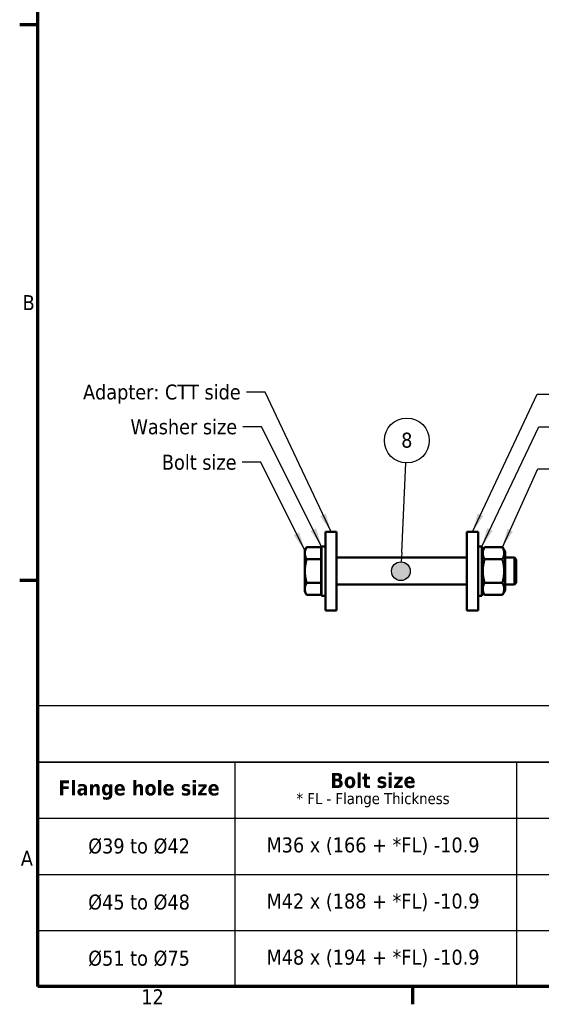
# Model space of a CAD drawing. Header units: millimetres. Extents: x 0 to 63075, y 0 to 44550.
# Tile 1 of 37: x 1320 to 6545, y 1320 to 11189. Entities that reach past the tile are written whole.
import ezdxf

# ---------------------------------------------------------------- set-up
doc = ezdxf.new("R2010")
doc.units = ezdxf.units.MM
doc.header["$LTSCALE"] = 75
for name, color, linetype, lineweight in [('Border (ISO)', 7, 'Continuous', 70), ('Sketch Geometry (ISO)', 7, 'Continuous', 25), ('Symbol (ISO)', 7, 'Continuous', 25), ('Visible (ISO)', 7, 'Continuous', 50)]:
    doc.layers.add(name, color=color, linetype=linetype, lineweight=lineweight)
doc.styles.add('Label Text (ISO)', font='tahoma.ttf')
doc.styles.add('Note Text (ISO)', font='tahoma.ttf')
doc.dimstyles.new('Default - Method 1b (ISO)$7', dxfattribs={"dimscale": 75, "dimtxt": 2, "dimasz": 2.5, "dimexe": 3.175, "dimexo": 0, "dimgap": 0.762, "dimtad": 1, "dimtoh": 1, "dimrnd": 1e-08, "dimtxsty": 'Note Text (ISO)', "dimcen": 0.09, "dimdle": 10, "dimclrd": 256, "dimclre": 256, "dimclrt": 256, "dimazin": 2, "dimtfac": 1.75, "dimtmove": 0, "dimatfit": 3, "dimfxl": 1, "dimtolj": 1, "dimlwd": -1, "dimlwe": -1, "dimarcsym": 0})

# ---------------------------------------------------------------- blocks, each defined once
blk = doc.blocks.new('Borders Default Border')
at = {"layer": 'Border (ISO)'}
for p, q in [((20, 148.5), (17.6, 148.5)), ((20, 74.25), (17.6, 74.25)), ((70.08, 20), (70.08, 17.6))]:
    blk.add_line(p, q, dxfattribs=at)
at = {"layer": 'Border (ISO)', "flags": 128}
blk.add_lwpolyline([(20, 20), (20, 574), (821, 574), (821, 20), (20, 20)], dxfattribs=at)
at = {"layer": 'Border (ISO)', "char_height": 2, "attachment_point": 7, "style": 'Label Text (ISO)'}
for s, insert in [('B', (17.99, 110.37)), ('A', (17.75, 36.12)), ('12', (33.84, 17.6))]:
    blk.add_mtext(s, dxfattribs=dict(at, insert=insert))
blk = doc.blocks.new('Balloon6')
at = {"layer": 'Symbol (ISO)'}
h = blk.add_hatch(color=256, dxfattribs=at)
edge = h.paths.add_edge_path(flags=0)
edge.add_arc((68.51, 75.48), 1.25, 0, 360)
for q in [(69.17, 89.96), (68.57, 76.73)]:
    blk.add_line((68.63, 77.98), q, dxfattribs=at)
for centre, radius in [((69.31, 92.95), 3), ((68.51, 75.48), 1.25)]:
    blk.add_circle(centre, radius, dxfattribs=at)
at = {"layer": 'Symbol (ISO)', "insert": (69.31, 92.97), "char_height": 2, "attachment_point": 5, "style": 'Label Text (ISO)'}
blk.add_mtext('8', dxfattribs=at)

msp = doc.modelspace()

# ---------------------------------------------------------------- linework, layer by layer
at = {"layer": 'Sketch Geometry (ISO)'}
for p, q in [((16700.6499, 4310.0669), (1508.5497, 4310.0669)), ((1508.5497, 4310.0669), (1508.5497, 3747.5669)), ((16700.6499, 3747.5669), (1508.5497, 3747.5669)), ((1508.5497, 3747.5669), (12671.1091, 3747.5669)), ((1508.5497, 3747.5669), (1508.5497, 2622.5669)), ((3474.8139, 3747.5669), (3474.8139, 2060.0669)), ((6296.8591, 3747.5669), (6296.8591, 2060.0669)), ((1508.5497, 3185.0669), (16700.6499, 3185.0669)), ((1508.5497, 2622.5669), (8421.6091, 2622.5669)), ((1508.5497, 2622.5669), (1508.5497, 2060.0669)), ((1508.5497, 2060.0669), (16700.6499, 2060.0669)), ((1508.5497, 2060.0669), (16700.6499, 2060.0669)), ((1508.5497, 1497.5669), (1508.5497, 2060.0669)), ((3474.8139, 2060.0669), (3474.8139, 1497.5669)), ((6296.8591, 2060.0669), (6296.8591, 1497.5669)), ((16700.6499, 1497.5669), (1508.5497, 1497.5669))]:
    msp.add_line(p, q, dxfattribs=at)
at = {"layer": 'Visible (ISO)'}
for p, q in [((4382.4658, 6056.2048), (4382.4658, 5268.7048)), ((4494.9658, 6056.2048), (4382.4658, 6056.2048)), ((4494.9658, 5268.7048), (4494.9658, 6056.2048)), ((5799.9658, 6056.2048), (5799.9658, 5268.7048)), ((5912.4658, 6056.2048), (5799.9658, 6056.2048)), ((5912.4658, 5268.7048), (5912.4658, 6056.2048)), ((4176.2151, 5868.7048), (4194.6366, 5900.6118)), ((4176.2151, 5868.7048), (4176.2151, 5841.0725)), ((4176.2151, 5841.0725), (4176.2151, 5662.4548)), ((4338.9651, 5900.6118), (4194.6366, 5900.6118)), ((4338.9651, 5900.6118), (4338.9651, 5781.5333)), ((4338.9651, 5854.1173), (4344.9658, 5854.1173)), ((4344.9658, 5414.9548), (4344.9658, 5909.9548)), ((4382.4658, 5909.9548), (4344.9658, 5909.9548)), ((5912.4658, 5909.9548), (5949.9658, 5909.9548)), ((5949.9658, 5909.9548), (5949.9658, 5414.9548)), ((5949.9658, 5854.0798), (5976.8311, 5900.6118)), ((5976.8311, 5900.6118), (6155.6006, 5900.6118)), ((6182.4658, 5854.0798), (6155.6006, 5900.6118)), ((6182.4658, 5470.8298), (6182.4658, 5854.0798)), ((4338.9651, 5781.5333), (4194.6366, 5781.5333)), ((4338.9651, 5781.5333), (4338.9651, 5543.3763)), ((4494.9658, 5797.4548), (5799.9658, 5797.4548)), ((5976.8311, 5781.5333), (6155.6006, 5781.5333)), ((6182.4658, 5797.4548), (6276.5616, 5797.4548)), ((6276.5616, 5527.4548), (6276.5616, 5797.4548)), ((6294.9658, 5779.0513), (6276.5616, 5797.4548)), ((6294.9658, 5779.0513), (6294.9658, 5545.8583)), ((4176.2151, 5662.4548), (4176.2151, 5483.8371)), ((4338.9651, 5543.3763), (4194.6366, 5543.3763)), ((4338.9651, 5543.3763), (4338.9651, 5424.2978)), ((4494.9658, 5527.4548), (5799.9658, 5527.4548)), ((5976.8311, 5543.3763), (6155.6006, 5543.3763)), ((6182.4658, 5527.4548), (6276.5616, 5527.4548)), ((6294.9658, 5545.8583), (6276.5616, 5527.4548)), ((4176.2151, 5483.8371), (4176.2151, 5456.2048)), ((4176.2151, 5456.2048), (4194.6366, 5424.2978)), ((4338.9651, 5470.7923), (4344.9658, 5470.7923)), ((5949.9658, 5470.8298), (5976.8311, 5424.2978)), ((6182.4658, 5470.8298), (6155.6006, 5424.2978)), ((4338.9651, 5424.2978), (4194.6366, 5424.2978)), ((4382.4658, 5414.9548), (4344.9658, 5414.9548)), ((5912.4658, 5414.9548), (5949.9658, 5414.9548)), ((5976.8311, 5424.2978), (6155.6006, 5424.2978)), ((4494.9658, 5268.7048), (4382.4658, 5268.7048)), ((5912.4658, 5268.7048), (5799.9658, 5268.7048))]:
    msp.add_line(p, q, dxfattribs=at)
for points, weights in [([(4194.6366, 5900.6118), (4176.2151, 5868.7048), (4176.2151, 5841.0725)], [1, 1.0379548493, 1]), ([(4176.2151, 5841.0725), (4176.2151, 5813.4403), (4194.6366, 5781.5333)], [1, 1.0379548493, 1]), ([(5976.8311, 5900.6118), (5942.4561, 5841.0725), (5976.8311, 5781.5333)], [1, 1.15470053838, 1]), ([(6155.6006, 5781.5333), (6189.9756, 5841.0725), (6155.6006, 5900.6118)], [1, 1.15470053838, 1]), ([(4194.6366, 5781.5333), (4176.2151, 5717.7193), (4176.2151, 5662.4548)], [1, 1.0379548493, 1]), ([(5976.8311, 5781.5333), (5942.4561, 5662.4548), (5976.8311, 5543.3763)], [1, 1.15470053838, 1]), ([(6155.6006, 5543.3763), (6189.9756, 5662.4548), (6155.6006, 5781.5333)], [1, 1.15470053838, 1]), ([(4176.2151, 5662.4548), (4176.2151, 5607.1903), (4194.6366, 5543.3763)], [1, 1.0379548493, 1]), ([(4194.6366, 5543.3763), (4176.2151, 5511.4693), (4176.2151, 5483.8371)], [1, 1.0379548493, 1]), ([(5976.8311, 5543.3763), (5942.4561, 5483.8371), (5976.8311, 5424.2978)], [1, 1.15470053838, 1]), ([(6155.6006, 5424.2978), (6189.9756, 5483.8371), (6155.6006, 5543.3763)], [1, 1.15470053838, 1]), ([(4176.2151, 5483.8371), (4176.2151, 5456.2048), (4194.6366, 5424.2978)], [1, 1.0379548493, 1])]:
    msp.add_rational_spline(points, weights, degree=2, dxfattribs=at)

# ---------------------------------------------------------------- block references
at = {"xscale": 75, "yscale": 75, "zscale": 75}
msp.add_blockref('Borders Default Border', (0, 0), dxfattribs=at)
at = {"layer": 'Symbol (ISO)', "xscale": 75, "yscale": 75, "zscale": 75}
msp.add_blockref('Balloon6', (0, 0), dxfattribs=at)

# ---------------------------------------------------------------- texts
at = {"layer": 'Symbol (ISO)', "char_height": 150.000002, "attachment_point": 3, "style": 'Note Text (ISO)'}
for s, insert, width in [('{\\fTahoma|b0|i0;Adapter: CTT side}', (3533.7815, 7531.9484), 1640.397191), ('{\\fTahoma|b0|i0;Washer size}', (3498.2274, 7183.5692), 1088.047028), ('{\\fTahoma|b0|i0;Bolt size}', (3492.2807, 6828.2252), 753.525138)]:
    msp.add_mtext(s, dxfattribs=dict(at, insert=insert, width=width))
at = {"layer": 'Symbol (ISO)', "char_height": 150.000002, "attachment_point": 5, "style": 'Note Text (ISO)'}
for s, insert in [('\\fTahoma|b1|i0;\\H150.0000;Flange hole size', (2515.7539, 3466.3169)), ('\\fTahoma|b0|i0;Ø39 to Ø42', (2515.7539, 2903.8169)), ('\\fTahoma|b0|i0;M36 x (166 + *FL) -10.9', (4859.4406, 2903.8169)), ('\\fTahoma|b0|i0;Ø45 to Ø48', (2515.7539, 2341.3169)), ('\\fTahoma|b0|i0;M42 x (188 + *FL) -10.9', (4859.4406, 2341.3169)), ('\\fTahoma|b0|i0;Ø51 to Ø75', (2515.7539, 1778.8169)), ('\\fTahoma|b0|i0;M48 x (194 + *FL) -10.9', (4859.4406, 1778.8169))]:
    msp.add_mtext(s, dxfattribs=dict(at, insert=insert))
at = {"layer": 'Symbol (ISO)', "insert": (4859.4406, 3466.3169), "char_height": 150.000002, "attachment_point": 5, "line_spacing_factor": 0.798797, "style": 'Note Text (ISO)'}
msp.add_mtext('{\\fTahoma|b1|i0|c0|p34;\\H1x;Bolt size\\P\\fTahoma|b0|i0|c0|p34;\\H0.75x;* FL - Flange Thickness\\H1.3814x; }', dxfattribs=at)

# ---------------------------------------------------------------- leaders
at = {"layer": 'Symbol (ISO)', "annotation_type": 0, "has_hookline": 1}
for points, hookline_direction, text_width in [([(4438.7158, 6056.2048), (3778.4315, 7456.9484), (3590.9315, 7456.9484)], 1, 1635.1914), ([(5856.2158, 6056.2048), (6503.0111, 7435.8156), (6690.5111, 7435.8156)], 0, 1871.0208), ([(4344.9658, 5909.9548), (3742.8774, 7108.5692), (3555.3774, 7108.5692)], 1, 1080.3224), ([(5949.9658, 5909.9548), (6519.3715, 7108.5692), (6706.8715, 7108.5692)], 0, 1080.3224), ([(4176.2151, 5868.7048), (3736.9307, 6753.2252), (3549.4307, 6753.2252)], 1, 733.0759), ([(6155.6006, 5900.6118), (6512.2829, 6687.9612), (6699.7829, 6687.9612)], 0, 2354.3654)]:
    msp.add_leader(points, dimstyle='Default - Method 1b (ISO)$7', override={"dimtad": 0}, dxfattribs=dict(at, hookline_direction=hookline_direction, text_width=text_width))

doc.saveas('drawing.dxf')
